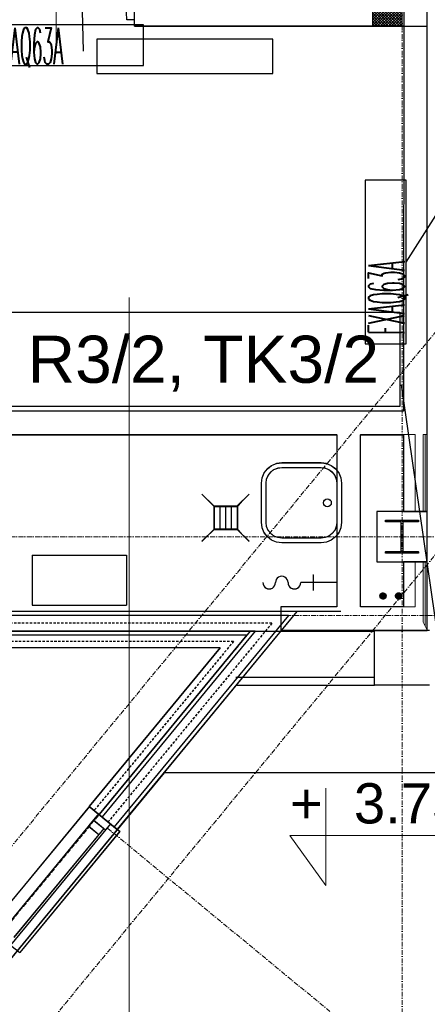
# Model space of a CAD drawing. Header units: millimetres. Extents: x -8642 to 28269, y -6609 to 3701.
# Tile 237 of 256: x 7677 to 7936, y -1497 to -871. Entities that reach past the tile are written whole.
import ezdxf
from ezdxf.enums import TextEntityAlignment as Align

# ---------------------------------------------------------------- set-up
doc = ezdxf.new("R2010")
doc.units = ezdxf.units.MM
doc.header["$LTSCALE"] = 1000
doc.header["$MEASUREMENT"] = 0
for name, pattern in [('DASHED', [19.05, 12.7, -6.35]), ('rzut 1 pietra$0$ArchiTECH.PC 1. Line Type', [0.004, 0.003, -0.001]), ('rzut 1 pietra$0$ArchiTECH.PC 2. Line Type', [0.0025, 0.0015, -0.001]), ('rzut 1 pietra$0$ArchiTECH.PC 5. Line Type', [0.0053, 0.003, -0.001, 0.0003, -0.001]), ('rzut 1 pietra$0$ArchiTECH.PC Solid Line Type', [0]), ('SUFIT_1 PIETRO$0$ArchiTECH.PC 1. Line Type', [0.004, 0.003, -0.001]), ('SUFIT_1 PIETRO$0$ArchiTECH.PC 2. Line Type', [0.0025, 0.0015, -0.001]), ('SUFIT_1 PIETRO$0$ArchiTECH.PC Solid Line Type', [0])]:
    doc.linetypes.add(name, pattern=pattern)
doc.layers.get('0').update_dxf_attribs({"lineweight": 25})
for name, color, linetype, lineweight in [('_Etap_2_klimatyzator_w nowej_lokalizacji', 7, 'Continuous', 30), ('_Etap_2_opis', 7, 'Continuous', 30), ('_Etap_3_opis', 7, 'Continuous', 30), ('_Numer_jednostki', 11, 'Continuous', 30), ('EL_rozdzielnice', 71, 'Continuous', 30), ('IS_ARCH', 254, 'Continuous', 18), ('KLIMA_BEZ_ZMIAN', 254, 'Continuous', 30)]:
    doc.layers.add(name, color=color, linetype=linetype, lineweight=lineweight)
for name, color, linetype in [('SUFIT_1 PIETRO$0$ELEM KONSTRUKCJI - inwent', 254, 'Continuous'), ('SUFIT_1 PIETRO$0$INWENTARYZACJA', 254, 'Continuous'), ('SUFIT_1 PIETRO$0$Kalka 1', 254, 'Continuous'), ('SUFIT_1 PIETRO$0$TYP SUFITÓW_NOWYCH', 254, 'Continuous')]:
    doc.layers.add(name, color=color, linetype=linetype)
doc.styles.add('ARIAL', font='arial.ttf')
doc.styles.add('romans1', font='simplex.shx', dxfattribs={"width": 0.8})
doc.styles.add('rzut 1 pietra$0$ArchiTECHStyle1', font='arial.ttf', dxfattribs={"height": 0.16})

# ---------------------------------------------------------------- blocks, each defined once
blk = doc.blocks.new('jw_FXAQ63A')
blk.add_lwpolyline([(0, 0), (104, 0), (104, 26), (0, 26)], close=True)
at = {"style": 'romans1', "width": 0.35}
blk.add_text('FXAQ63A', height=23, rotation=359.91893, dxfattribs=at).set_placement((5.86, 1))

msp = doc.modelspace()

# ---------------------------------------------------------------- hatches: boundary and pattern name
at = {"layer": '_Etap_3_opis'}
h = msp.add_hatch(dxfattribs=at)
h.set_pattern_fill('ANSI37', color=1, scale=10, style=0)
h.set_pattern_definition([(45, (9.4108, 28.3043), (-0.88388348, 0.88388348), []), (135, (9.4108, 28.3043), (-0.88388348, -0.88388348), [])])
h.paths.add_polyline_path([(7920, -860.08), (7901.07, -860.08), (7901.07, -875.08), (7920, -875.08)])

# ---------------------------------------------------------------- linework, layer by layer
at = {"layer": '_Etap_2_opis'}
for p, q in [((7717.34, -890.97), (7713.18, -741.9)), ((7922.54, -1025.19), (7950.98, -980.38))]:
    msp.add_line(p, q, dxfattribs=at)
at = {"layer": '_Etap_3_opis', "color": 1}
msp.add_lwpolyline([(7920, -860.08), (7901.07, -860.08), (7901.07, -875.08), (7920, -875.08)], close=True, dxfattribs=at)
at = {"layer": '_Numer_jednostki'}
msp.add_lwpolyline([(8087.78, -1299.79), (7948.06, -1299.79), (7919.65, -1103.36)], dxfattribs=at)
at = {"layer": 'EL_rozdzielnice', "ltscale": 60}
msp.add_lwpolyline([(7918.5, -1057.11), (7918.5, -1117.02), (7668.5, -1117.02), (7668.5, -1057.11)], close=True, dxfattribs=at)
at = {"layer": 'IS_ARCH', "linetype": 'rzut 1 pietra$0$ArchiTECH.PC 5. Line Type'}
for p, q in [((10028.54, 1462.47), (5164.31, -4438.5)), ((10097.59, 1404.74), (5233.75, -4495.75)), ((7920, 773.48), (7920, -2117.32)), ((-3581.18, -1200), (11146.04, -1200)), ((7560, -1250), (11019.99, -1250)), ((7732.73, -1385.55), (9925.19, -3192.82))]:
    msp.add_line(p, q, dxfattribs=at)
at = {"layer": 'IS_ARCH', "linetype": 'rzut 1 pietra$0$ArchiTECH.PC Solid Line Type'}
for p, q in [((7699.8, -892.48), (7699.8, -807)), ((7936, -875), (7936, -860)), ((7749.8, -875), (7749.8, -871)), ((7749.8, -875), (7920.97, -875)), ((7920.97, -875), (7920.94, -1120)), ((7935.94, -1135), (7935.97, -875)), ((7935.97, -875), (7936, -875)), ((7746.43, -1514.58), (7746.43, -1047.74)), ((7907.03, -1120), (7639.5, -1120)), ((7920.94, -1120), (7907.03, -1120)), ((7639.5, -1135), (7878.44, -1135)), ((7878.44, -1135), (7878.44, -1244.5)), ((7893.44, -1135), (7907.03, -1135)), ((7893.44, -1244.5), (7893.44, -1135)), ((7907.03, -1135), (7928.34, -1135)), ((7928.34, -1135), (7928.33, -1183.92)), ((7933.34, -1135), (7933.33, -1183.92)), ((7933.34, -1135), (7933.33, -1183.92)), ((7934.64, -1135), (7933.34, -1135)), ((7934.63, -1183.92), (7934.64, -1135)), ((7934.64, -1135), (7934.63, -1183.92)), ((7934.64, -1135), (7934.63, -1183.92)), ((7935.94, -1135), (7934.64, -1135)), ((7935.93, -1183.92), (7935.94, -1135)), ((7935.93, -1183.92), (7935.94, -1135)), ((7832.19, -1159.34), (7834.25, -1156.64)), ((7834.25, -1156.64), (7836.94, -1154.58)), ((7834.78, -1160.84), (7836.37, -1158.77)), ((7836.37, -1158.77), (7838.44, -1157.18)), ((7836.94, -1154.58), (7840.08, -1153.28)), ((7838.44, -1157.18), (7840.86, -1156.18)), ((7840.08, -1153.28), (7843.44, -1152.84)), ((7840.86, -1156.18), (7843.44, -1155.84)), ((7843.44, -1152.84), (7868.44, -1152.84)), ((7843.44, -1155.84), (7868.44, -1155.84)), ((7868.44, -1152.84), (7871.81, -1153.28)), ((7868.44, -1152.84), (7868.44, -1152.84)), ((7868.44, -1155.84), (7871.03, -1156.18)), ((7868.44, -1155.84), (7868.44, -1155.84)), ((7871.03, -1156.18), (7873.44, -1157.18)), ((7871.81, -1153.28), (7874.94, -1154.58)), ((7873.44, -1157.18), (7875.52, -1158.77)), ((7874.94, -1154.58), (7877.64, -1156.64)), ((7875.52, -1158.77), (7877.11, -1160.84)), ((7877.64, -1156.64), (7879.7, -1159.34)), ((7830.44, -1165.84), (7830.89, -1162.47)), ((7830.89, -1162.47), (7832.19, -1159.34)), ((7833.44, -1165.84), (7833.79, -1163.25)), ((7833.79, -1163.25), (7834.78, -1160.84)), ((7877.11, -1160.84), (7878.1, -1163.25)), ((7878.1, -1163.25), (7878.44, -1165.84)), ((7879.7, -1159.34), (7881, -1162.47)), ((7881, -1162.47), (7881.44, -1165.84)), ((7830.44, -1190.84), (7830.44, -1165.84)), ((7833.44, -1190.84), (7833.44, -1165.84)), ((7878.44, -1165.84), (7878.44, -1190.84)), ((7881.44, -1165.84), (7881.44, -1190.84)), ((7792.61, -1172.88), (7800.11, -1180.38)), ((7822.61, -1172.88), (7815.11, -1180.38)), ((7800.7, -1180.66), (7797.88, -1177.93)), ((7800.11, -1180.38), (7815.11, -1180.38)), ((7800.11, -1180.38), (7800.11, -1195.38)), ((7800.7, -1180.66), (7815.15, -1180.66)), ((7800.7, -1195.11), (7800.7, -1180.66)), ((7804.31, -1195.11), (7804.31, -1180.66)), ((7807.92, -1195.11), (7807.92, -1180.66)), ((7811.53, -1195.11), (7811.53, -1180.66)), ((7815.11, -1180.38), (7815.11, -1195.38)), ((7815.15, -1180.66), (7817.88, -1177.93)), ((7815.15, -1180.66), (7815.15, -1195.11)), ((7815.15, -1195.11), (7815.15, -1180.66)), ((7935.93, -1183.92), (7903.93, -1183.92)), ((7903.93, -1183.92), (7903.93, -1215.92)), ((7928.33, -1183.92), (7935.93, -1183.92)), ((7933.33, -1183.92), (7934.63, -1183.92)), ((7934.63, -1183.92), (7935.93, -1183.92)), ((7935.93, -1215.92), (7935.93, -1183.92)), ((7935.93, -1183.92), (7935.93, -1183.92)), ((7909.43, -1189.42), (7930.43, -1189.42)), ((7909.43, -1190.42), (7909.43, -1189.42)), ((7909.43, -1189.42), (7909.43, -1189.42)), ((7909.43, -1189.42), (7930.43, -1189.42)), ((7909.43, -1190.42), (7909.43, -1189.42)), ((7930.43, -1189.42), (7930.43, -1190.42)), ((7930.43, -1189.42), (7930.43, -1190.42)), ((7800.11, -1195.38), (7792.61, -1202.88)), ((7800.7, -1195.11), (7797.88, -1197.93)), ((7800.11, -1195.38), (7815.11, -1195.38)), ((7815.15, -1195.11), (7800.7, -1195.11)), ((7815.11, -1195.38), (7822.61, -1202.88)), ((7815.15, -1195.11), (7817.88, -1197.93)), ((7830.89, -1194.2), (7830.44, -1190.84)), ((7832.19, -1197.34), (7830.89, -1194.2)), ((7833.79, -1193.42), (7833.44, -1190.84)), ((7834.78, -1195.84), (7833.79, -1193.42)), ((7836.37, -1197.91), (7834.78, -1195.84)), ((7877.11, -1195.84), (7875.52, -1197.91)), ((7878.1, -1193.42), (7877.11, -1195.84)), ((7878.44, -1190.84), (7878.1, -1193.42)), ((7881, -1194.2), (7879.7, -1197.34)), ((7881.44, -1190.84), (7881, -1194.2)), ((7919.43, -1190.42), (7909.43, -1190.42)), ((7919.43, -1190.42), (7909.43, -1190.42)), ((7919.43, -1209.42), (7919.43, -1190.42)), ((7919.43, -1209.42), (7919.43, -1190.42)), ((7930.43, -1190.42), (7920.43, -1190.42)), ((7920.43, -1190.42), (7920.43, -1209.42)), ((7930.43, -1190.42), (7920.43, -1190.42)), ((7920.43, -1190.42), (7920.43, -1209.42)), ((7834.25, -1200.03), (7832.19, -1197.34)), ((7836.94, -1202.1), (7834.25, -1200.03)), ((7838.44, -1199.5), (7836.37, -1197.91)), ((7840.08, -1203.39), (7836.94, -1202.1)), ((7840.86, -1200.5), (7838.44, -1199.5)), ((7843.44, -1200.84), (7840.86, -1200.5)), ((7868.44, -1200.84), (7843.44, -1200.84)), ((7871.03, -1200.5), (7868.44, -1200.84)), ((7873.44, -1199.5), (7871.03, -1200.5)), ((7874.94, -1202.1), (7871.81, -1203.39)), ((7875.52, -1197.91), (7873.44, -1199.5)), ((7877.64, -1200.03), (7874.94, -1202.1)), ((7879.7, -1197.34), (7877.64, -1200.03)), ((7843.44, -1203.84), (7840.08, -1203.39)), ((7868.44, -1203.84), (7843.44, -1203.84)), ((7871.81, -1203.39), (7868.44, -1203.84)), ((7684.59, -1211.62), (7684.59, -1243.44)), ((7684.59, -1211.62), (7744.59, -1211.62)), ((7744.59, -1211.62), (7744.59, -1243.44)), ((7909.43, -1210.42), (7909.43, -1209.42)), ((7909.43, -1209.42), (7919.43, -1209.42)), ((7909.43, -1210.42), (7909.43, -1209.42)), ((7909.43, -1209.42), (7919.43, -1209.42)), ((7930.43, -1210.42), (7909.43, -1210.42)), ((7930.43, -1210.42), (7909.43, -1210.42)), ((7920.43, -1209.42), (7930.43, -1209.42)), ((7920.43, -1209.42), (7930.43, -1209.42)), ((7930.43, -1209.42), (7930.43, -1210.42)), ((7930.43, -1209.42), (7930.43, -1210.42)), ((7903.93, -1215.92), (7935.93, -1215.92)), ((7935.93, -1215.92), (7928.33, -1215.92)), ((7928.33, -1215.92), (7928.33, -1244.5)), ((7933.33, -1215.92), (7933.33, -1254.37)), ((7934.63, -1215.92), (7933.33, -1215.92)), ((7933.33, -1215.92), (7933.33, -1254.37)), ((7934.63, -1256.93), (7934.63, -1215.92)), ((7934.63, -1215.92), (7934.63, -1256.93)), ((7935.93, -1215.92), (7934.63, -1215.92)), ((7934.63, -1215.92), (7934.63, -1256.93)), ((7935.93, -1259.5), (7935.93, -1215.92)), ((7935.93, -1259.5), (7935.93, -1215.92)), ((7863.44, -1224.12), (7863.44, -1234.12)), ((7878.44, -1229.12), (7855.44, -1229.12)), ((7684.59, -1243.44), (7744.59, -1243.44)), ((7878.44, -1244.5), (7842.72, -1244.5)), ((7842.72, -1244.5), (7842.72, -1259.5)), ((7928.33, -1244.5), (7893.44, -1244.5)), ((7853, -1247.5), (7560, -1247.5)), ((7847.7, -1250), (7560, -1250)), ((7880.94, -1247.5), (7639.5, -1247.5)), ((7847.7, -1250), (7736.79, -1384.55)), ((7853, -1247.5), (7738.72, -1386.14)), ((7933.33, -1254.37), (7934.63, -1256.93)), ((7934.63, -1256.93), (7935.93, -1259.5)), ((7560, -1260), (7842.72, -1260)), ((7826.5, -1260), (7560, -1260)), ((7821.2, -1262.5), (7560, -1262.5)), ((7821.2, -1262.5), (7727.15, -1376.6)), ((7826.5, -1260), (7729.08, -1378.19)), ((7842.72, -1259.5), (7935.93, -1259.5)), ((7842.72, -1260), (7902.5, -1260)), ((7902.43, -1259.42), (7937.43, -1259.42)), ((7902.43, -1294.42), (7902.43, -1259.42)), ((7804.24, -1270.5), (7560, -1270.5)), ((7804.24, -1270.5), (7720.97, -1371.51)), ((7902.5, -1289.5), (7814.26, -1289.5)), ((7902.5, -1294.5), (7814.26, -1294.5)), ((7937.43, -1294.42), (7902.43, -1294.42)), ((7812.2, -1297), (7270.67, -1953.96)), ((7871.52, -1360.07), (7871.52, -1421.9)), ((7721.01, -1371.47), (7657.4, -1448.63)), ((7720.97, -1371.51), (7738.72, -1386.14)), ((7726.76, -1376.28), (7663.19, -1453.4)), ((7726.76, -1376.28), (7723.59, -1380.14)), ((7726.76, -1376.28), (7734.48, -1382.64)), ((7726.76, -1376.28), (7734.48, -1382.64)), ((7734.48, -1382.64), (7670.9, -1459.77)), ((7723.58, -1380.14), (7720.41, -1384)), ((7720.41, -1384), (7726.99, -1389.43)), ((7723.58, -1380.14), (7730.16, -1385.56)), ((7723.59, -1380.14), (7731.3, -1386.5)), ((7734.48, -1382.64), (7731.3, -1386.5)), ((7734.51, -1382.6), (7740.3, -1387.37)), ((7730.16, -1385.56), (7673.05, -1454.85)), ((7740.3, -1387.37), (7676.69, -1464.54)), ((7730.16, -1385.56), (7726.99, -1389.43)), ((7848.55, -1390.1), (7972.21, -1390.1)), ((7871.52, -1421.9), (7848.55, -1390.1))]:
    msp.add_line(p, q, dxfattribs=at)
at = {"layer": 'IS_ARCH', "linetype": 'rzut 1 pietra$0$ArchiTECH.PC 2. Line Type'}
for p, q in [((7837.1, -1255), (7560, -1255)), ((7837.1, -1255), (7732.93, -1381.37)), ((7812.72, -1266.5), (7560, -1266.5)), ((7812.72, -1266.5), (7724.06, -1374.05))]:
    msp.add_line(p, q, dxfattribs=at)
at = {"layer": 'IS_ARCH', "linetype": 'rzut 1 pietra$0$ArchiTECH.PC 1. Line Type'}
for p, q in [((7823.26, -1260), (7213.27, -2000)), ((7560, -1260), (7823.26, -1260))]:
    msp.add_line(p, q, dxfattribs=at)
at = {"layer": 'IS_ARCH', "linetype": 'rzut 1 pietra$0$ArchiTECH.PC Solid Line Type'}
msp.add_circle((7872.44, -1178.34), 2.5, dxfattribs=at)
for centre, start, end in [((7843.42, -1229.11), 359.77354, 180.22646), ((7835.41, -1229.14), 179.77354, 0.22646), ((7851.44, -1229.14), 179.77354, 0.22646)]:
    msp.add_arc(centre, 4.01, start, end, dxfattribs=at)
at = {"layer": 'KLIMA_BEZ_ZMIAN'}
for p, q in [((7837.72, -883.29), (7725.72, -883.29)), ((7725.72, -883.29), (7725.72, -905.29)), ((7837.72, -883.29), (7725.72, -883.29)), ((7725.72, -883.29), (7725.72, -905.29)), ((7837.72, -905.29), (7837.72, -883.29)), ((7837.72, -905.29), (7837.72, -883.29)), ((7725.72, -905.29), (7837.72, -905.29)), ((7725.72, -905.29), (7837.72, -905.29))]:
    msp.add_line(p, q, dxfattribs=at)
at = {"layer": 'KLIMA_BEZ_ZMIAN', "ltscale": 0.05}
for p, q in [((7905.82, -1237.6), (7907.75, -1235.67)), ((7905.82, -1237.78), (7907.92, -1235.67)), ((7905.82, -1237.6), (7907.75, -1235.67)), ((7905.82, -1237.78), (7907.92, -1235.67)), ((7905.84, -1237.41), (7907.56, -1235.69)), ((7905.84, -1237.94), (7908.09, -1235.69)), ((7905.84, -1237.41), (7907.56, -1235.69)), ((7905.84, -1237.94), (7908.09, -1235.69)), ((7905.86, -1238.09), (7908.24, -1235.71)), ((7905.86, -1238.09), (7908.24, -1235.71)), ((7905.88, -1237.19), (7907.34, -1235.73)), ((7905.88, -1237.19), (7907.34, -1235.73)), ((7905.9, -1238.23), (7908.38, -1235.75)), ((7905.9, -1238.23), (7908.38, -1235.75)), ((7905.94, -1238.36), (7908.51, -1235.79)), ((7905.94, -1238.36), (7908.51, -1235.79)), ((7905.96, -1236.93), (7907.08, -1235.81)), ((7905.96, -1236.93), (7907.08, -1235.81)), ((7905.99, -1238.49), (7908.64, -1235.85)), ((7905.99, -1238.49), (7908.64, -1235.85)), ((7906.05, -1238.61), (7908.76, -1235.9)), ((7906.05, -1238.61), (7908.76, -1235.9)), ((7906.12, -1238.72), (7908.87, -1235.97)), ((7906.12, -1238.72), (7908.87, -1235.97)), ((7906.16, -1236.56), (7906.7, -1236.01)), ((7906.16, -1236.56), (7906.7, -1236.01)), ((7906.19, -1238.83), (7908.97, -1236.04)), ((7906.19, -1238.83), (7908.97, -1236.04)), ((7906.26, -1238.93), (7909.07, -1236.11)), ((7906.26, -1238.93), (7909.07, -1236.11)), ((7906.34, -1239.02), (7909.17, -1236.2)), ((7906.34, -1239.02), (7909.17, -1236.2)), ((7906.43, -1239.11), (7909.26, -1236.28)), ((7906.43, -1239.11), (7909.26, -1236.28)), ((7906.52, -1239.2), (7909.34, -1236.38)), ((7906.52, -1239.2), (7909.34, -1236.38)), ((7906.62, -1239.27), (7909.42, -1236.47)), ((7906.62, -1239.27), (7909.42, -1236.47)), ((7906.73, -1239.35), (7909.49, -1236.58)), ((7906.73, -1239.35), (7909.49, -1236.58)), ((7906.84, -1239.41), (7909.56, -1236.69)), ((7906.84, -1239.41), (7909.56, -1236.69)), ((7906.95, -1239.47), (7909.62, -1236.8)), ((7906.95, -1239.47), (7909.62, -1236.8)), ((7907.08, -1239.53), (7909.68, -1236.93)), ((7907.08, -1239.53), (7909.68, -1236.93)), ((7907.21, -1239.57), (7909.72, -1237.06)), ((7907.21, -1239.57), (7909.72, -1237.06)), ((7907.34, -1239.61), (7909.76, -1237.2)), ((7907.34, -1239.61), (7909.76, -1237.2)), ((7907.49, -1239.64), (7909.79, -1237.34)), ((7907.49, -1239.64), (7909.79, -1237.34)), ((7907.65, -1239.66), (7909.81, -1237.5)), ((7907.65, -1239.66), (7909.81, -1237.5)), ((7907.82, -1239.67), (7909.82, -1237.67)), ((7907.82, -1239.67), (7909.82, -1237.67)), ((7908, -1239.66), (7909.81, -1237.85)), ((7908, -1239.66), (7909.81, -1237.85)), ((7908.21, -1239.63), (7909.78, -1238.06)), ((7908.21, -1239.63), (7909.78, -1238.06)), ((7908.45, -1239.57), (7909.72, -1238.3)), ((7908.45, -1239.57), (7909.72, -1238.3)), ((7908.76, -1239.44), (7909.58, -1238.61)), ((7908.76, -1239.44), (7909.58, -1238.61))]:
    msp.add_line(p, q, dxfattribs=at)
at = {"layer": 'KLIMA_BEZ_ZMIAN', "linetype": 'DASHED', "ltscale": 0.5}
for p, q in [((7915.83, -1237.67), (7917.83, -1235.67)), ((7915.83, -1237.67), (7917.83, -1235.67)), ((7915.84, -1237.48), (7917.64, -1235.68)), ((7915.84, -1237.84), (7918, -1235.68)), ((7915.84, -1237.48), (7917.64, -1235.68)), ((7915.84, -1237.84), (7918, -1235.68)), ((7915.86, -1237.99), (7918.15, -1235.7)), ((7915.86, -1237.99), (7918.15, -1235.7)), ((7915.87, -1237.27), (7917.43, -1235.71)), ((7915.87, -1237.27), (7917.43, -1235.71)), ((7915.89, -1238.14), (7918.3, -1235.73)), ((7915.89, -1238.14), (7918.3, -1235.73)), ((7915.93, -1238.28), (7918.44, -1235.76)), ((7915.93, -1238.28), (7918.44, -1235.76)), ((7915.94, -1237.03), (7917.19, -1235.78)), ((7915.94, -1237.03), (7917.19, -1235.78)), ((7915.97, -1238.41), (7918.57, -1235.81)), ((7915.97, -1238.41), (7918.57, -1235.81)), ((7916.03, -1238.53), (7918.69, -1235.87)), ((7916.03, -1238.53), (7918.69, -1235.87)), ((7916.07, -1236.72), (7916.88, -1235.91)), ((7916.07, -1236.72), (7916.88, -1235.91)), ((7916.09, -1238.65), (7918.81, -1235.93)), ((7916.09, -1238.65), (7918.81, -1235.93)), ((7916.15, -1238.76), (7918.92, -1235.99)), ((7916.15, -1238.76), (7918.92, -1235.99)), ((7916.23, -1238.86), (7919.02, -1236.06)), ((7916.23, -1238.86), (7919.02, -1236.06)), ((7916.3, -1238.96), (7919.12, -1236.14)), ((7916.3, -1238.96), (7919.12, -1236.14)), ((7916.39, -1239.05), (7919.22, -1236.23)), ((7916.39, -1239.05), (7919.22, -1236.23)), ((7916.48, -1239.14), (7919.3, -1236.32)), ((7916.48, -1239.14), (7919.3, -1236.32)), ((7916.57, -1239.22), (7919.39, -1236.41)), ((7916.57, -1239.22), (7919.39, -1236.41)), ((7916.67, -1239.3), (7919.46, -1236.51)), ((7916.67, -1239.3), (7919.46, -1236.51)), ((7916.78, -1239.37), (7919.53, -1236.62)), ((7916.78, -1239.37), (7919.53, -1236.62)), ((7916.89, -1239.44), (7919.6, -1236.73)), ((7916.89, -1239.44), (7919.6, -1236.73)), ((7917.01, -1239.49), (7919.65, -1236.85)), ((7917.01, -1239.49), (7919.65, -1236.85)), ((7917.13, -1239.54), (7919.71, -1236.97)), ((7917.13, -1239.54), (7919.71, -1236.97)), ((7917.27, -1239.59), (7919.75, -1237.11)), ((7917.27, -1239.59), (7919.75, -1237.11)), ((7917.41, -1239.62), (7919.79, -1237.25)), ((7917.41, -1239.62), (7919.79, -1237.25)), ((7917.56, -1239.65), (7919.81, -1237.4)), ((7917.56, -1239.65), (7919.81, -1237.4)), ((7917.72, -1239.67), (7919.83, -1237.56)), ((7917.72, -1239.67), (7919.83, -1237.56)), ((7917.89, -1239.67), (7919.83, -1237.73)), ((7917.89, -1239.67), (7919.83, -1237.73)), ((7918.09, -1239.65), (7919.82, -1237.92)), ((7918.09, -1239.65), (7919.82, -1237.92)), ((7918.3, -1239.61), (7919.78, -1238.14)), ((7918.3, -1239.61), (7919.78, -1238.14)), ((7918.56, -1239.53), (7919.69, -1238.4)), ((7918.56, -1239.53), (7919.69, -1238.4)), ((7918.93, -1239.34), (7919.51, -1238.76)), ((7918.93, -1239.34), (7919.51, -1238.76))]:
    msp.add_line(p, q, dxfattribs=at)
at = {"layer": 'KLIMA_BEZ_ZMIAN', "ltscale": 0.05}
msp.add_circle((7907.82, -1237.67), 2, dxfattribs=at)
msp.add_circle((7907.82, -1237.67), 2, dxfattribs=at)
at = {"layer": 'KLIMA_BEZ_ZMIAN', "linetype": 'DASHED', "ltscale": 0.5}
msp.add_circle((7917.83, -1237.67), 2, dxfattribs=at)
msp.add_circle((7917.83, -1237.67), 2, dxfattribs=at)
at = {"layer": 'SUFIT_1 PIETRO$0$ELEM KONSTRUKCJI - inwent', "linetype": 'SUFIT_1 PIETRO$0$ArchiTECH.PC Solid Line Type'}
for p, q in [((7935.93, -1184), (7903.93, -1184)), ((7903.93, -1184), (7903.93, -1216)), ((7935.93, -1216), (7935.93, -1184)), ((7935.93, -1184), (7935.93, -1184)), ((7909.43, -1189.5), (7930.43, -1189.5)), ((7909.43, -1190.5), (7909.43, -1189.5)), ((7909.43, -1189.5), (7909.43, -1189.5)), ((7909.43, -1189.5), (7930.43, -1189.5)), ((7909.43, -1190.5), (7909.43, -1189.5)), ((7930.43, -1189.5), (7930.43, -1190.5)), ((7930.43, -1189.5), (7930.43, -1190.5)), ((7919.43, -1190.5), (7909.43, -1190.5)), ((7919.43, -1190.5), (7909.43, -1190.5)), ((7919.43, -1209.5), (7919.43, -1190.5)), ((7919.43, -1209.5), (7919.43, -1190.5)), ((7930.43, -1190.5), (7920.43, -1190.5)), ((7920.43, -1190.5), (7920.43, -1209.5)), ((7930.43, -1190.5), (7920.43, -1190.5)), ((7920.43, -1190.5), (7920.43, -1209.5)), ((7909.43, -1210.5), (7909.43, -1209.5)), ((7909.43, -1209.5), (7919.43, -1209.5)), ((7909.43, -1210.5), (7909.43, -1209.5)), ((7909.43, -1209.5), (7919.43, -1209.5)), ((7930.43, -1210.5), (7909.43, -1210.5)), ((7930.43, -1210.5), (7909.43, -1210.5)), ((7920.43, -1209.5), (7930.43, -1209.5)), ((7920.43, -1209.5), (7930.43, -1209.5)), ((7930.43, -1209.5), (7930.43, -1210.5)), ((7930.43, -1209.5), (7930.43, -1210.5)), ((7903.93, -1216), (7935.93, -1216)), ((7902.43, -1259.5), (7937.43, -1259.5)), ((7902.43, -1294.5), (7902.43, -1259.5)), ((7937.43, -1294.5), (7902.43, -1294.5))]:
    msp.add_line(p, q, dxfattribs=at)
at = {"layer": 'SUFIT_1 PIETRO$0$INWENTARYZACJA', "linetype": 'SUFIT_1 PIETRO$0$ArchiTECH.PC Solid Line Type'}
for p, q in [((7920.97, -835.53), (7920.94, -1120.08)), ((7935.93, -1184), (7935.97, -835.53)), ((7749.82, -871.08), (7749.82, -863.08)), ((7936, -875.08), (7936, -860.08)), ((7749.82, -871.08), (7744.82, -871.08)), ((7749.82, -875.08), (7749.82, -871.08)), ((7749.82, -875.08), (7936, -875.08)), ((7920.94, -1120.08), (7639.5, -1120.08)), ((7639.5, -1135.08), (7878.44, -1135.08)), ((7878.44, -1135.08), (7878.44, -1244.58)), ((7893.44, -1244.58), (7893.44, -1135.08)), ((7893.44, -1135.08), (7920.94, -1135.08)), ((7920.94, -1135.08), (7920.93, -1184)), ((7832.19, -1159.42), (7834.25, -1156.73)), ((7834.25, -1156.73), (7836.94, -1154.66)), ((7834.78, -1160.92), (7836.37, -1158.85)), ((7836.37, -1158.85), (7838.44, -1157.26)), ((7836.94, -1154.66), (7840.08, -1153.36)), ((7838.44, -1157.26), (7840.86, -1156.26)), ((7840.08, -1153.36), (7843.44, -1152.92)), ((7840.86, -1156.26), (7843.44, -1155.92)), ((7843.44, -1152.92), (7868.44, -1152.92)), ((7843.44, -1155.92), (7868.44, -1155.92)), ((7868.44, -1152.92), (7871.81, -1153.36)), ((7868.44, -1152.92), (7868.44, -1152.92)), ((7868.44, -1155.92), (7871.03, -1156.26)), ((7868.44, -1155.92), (7868.44, -1155.92)), ((7871.03, -1156.26), (7873.44, -1157.26)), ((7871.81, -1153.36), (7874.94, -1154.66)), ((7873.44, -1157.26), (7875.52, -1158.85)), ((7874.94, -1154.66), (7877.64, -1156.73)), ((7875.52, -1158.85), (7877.11, -1160.92)), ((7877.64, -1156.73), (7879.7, -1159.42)), ((7830.44, -1165.92), (7830.89, -1162.56)), ((7830.89, -1162.56), (7832.19, -1159.42)), ((7833.44, -1165.92), (7833.79, -1163.33)), ((7833.79, -1163.33), (7834.78, -1160.92)), ((7877.11, -1160.92), (7878.1, -1163.33)), ((7878.1, -1163.33), (7878.44, -1165.92)), ((7879.7, -1159.42), (7881, -1162.56)), ((7881, -1162.56), (7881.44, -1165.92)), ((7830.44, -1190.92), (7830.44, -1165.92)), ((7833.44, -1190.92), (7833.44, -1165.92)), ((7878.44, -1165.92), (7878.44, -1190.92)), ((7881.44, -1165.92), (7881.44, -1190.92)), ((7800.7, -1180.74), (7797.88, -1178.01)), ((7800.7, -1180.74), (7815.15, -1180.74)), ((7800.7, -1195.2), (7800.7, -1180.74)), ((7804.31, -1195.2), (7804.31, -1180.74)), ((7807.92, -1195.2), (7807.92, -1180.74)), ((7811.53, -1195.2), (7811.53, -1180.74)), ((7815.15, -1180.74), (7817.88, -1178.01)), ((7815.15, -1180.74), (7815.15, -1195.2)), ((7815.15, -1195.2), (7815.15, -1180.74)), ((7920.93, -1184), (7935.93, -1184)), ((7800.7, -1195.2), (7797.88, -1198.01)), ((7815.15, -1195.2), (7800.7, -1195.2)), ((7815.15, -1195.2), (7817.88, -1198.01)), ((7830.89, -1194.29), (7830.44, -1190.92)), ((7832.19, -1197.42), (7830.89, -1194.29)), ((7833.79, -1193.51), (7833.44, -1190.92)), ((7834.78, -1195.92), (7833.79, -1193.51)), ((7836.37, -1197.99), (7834.78, -1195.92)), ((7877.11, -1195.92), (7875.52, -1197.99)), ((7878.1, -1193.51), (7877.11, -1195.92)), ((7878.44, -1190.92), (7878.1, -1193.51)), ((7881, -1194.29), (7879.7, -1197.42)), ((7881.44, -1190.92), (7881, -1194.29)), ((7834.25, -1200.11), (7832.19, -1197.42)), ((7836.94, -1202.18), (7834.25, -1200.11)), ((7838.44, -1199.58), (7836.37, -1197.99)), ((7840.08, -1203.48), (7836.94, -1202.18)), ((7840.86, -1200.58), (7838.44, -1199.58)), ((7843.44, -1200.92), (7840.86, -1200.58)), ((7868.44, -1200.92), (7843.44, -1200.92)), ((7871.03, -1200.58), (7868.44, -1200.92)), ((7873.44, -1199.58), (7871.03, -1200.58)), ((7874.94, -1202.18), (7871.81, -1203.48)), ((7875.52, -1197.99), (7873.44, -1199.58)), ((7877.64, -1200.11), (7874.94, -1202.18)), ((7879.7, -1197.42), (7877.64, -1200.11)), ((7843.44, -1203.92), (7840.08, -1203.48)), ((7868.44, -1203.92), (7843.44, -1203.92)), ((7871.81, -1203.48), (7868.44, -1203.92)), ((7935.93, -1216), (7920.93, -1216)), ((7920.93, -1216), (7920.93, -1244.58)), ((7935.93, -1259.58), (7935.93, -1216)), ((7863.44, -1224.21), (7863.44, -1234.21)), ((7878.44, -1229.21), (7855.44, -1229.21)), ((7878.44, -1244.58), (7842.72, -1244.58)), ((7842.72, -1244.58), (7842.72, -1259.58)), ((7920.93, -1244.58), (7893.44, -1244.58)), ((7842.72, -1259.58), (7935.93, -1259.58))]:
    msp.add_line(p, q, dxfattribs=at)
msp.add_circle((7872.44, -1178.42), 2.5, dxfattribs=at)
for centre, radius, start, end in [((7654.82, -871.08), 90, 0, 90), ((7843.42, -1229.19), 4.01, 359.77354, 180.22646), ((7835.41, -1229.22), 4.01, 179.77354, 0.22646), ((7851.44, -1229.22), 4.01, 179.77354, 0.22646)]:
    msp.add_arc(centre, radius, start, end, dxfattribs=at)
at = {"layer": 'SUFIT_1 PIETRO$0$Kalka 1', "linetype": 'SUFIT_1 PIETRO$0$ArchiTECH.PC Solid Line Type'}
for p, q in [((7792.61, -1172.97), (7800.11, -1180.47)), ((7822.61, -1172.97), (7815.11, -1180.47)), ((7800.11, -1180.47), (7800.11, -1195.47)), ((7800.11, -1180.47), (7815.11, -1180.47)), ((7815.11, -1180.47), (7815.11, -1195.47)), ((7800.11, -1195.47), (7792.61, -1202.97)), ((7800.11, -1195.47), (7815.11, -1195.47)), ((7815.11, -1195.47), (7822.61, -1202.97)), ((7684.59, -1211.71), (7744.59, -1211.71)), ((7684.59, -1211.71), (7684.59, -1243.52)), ((7744.59, -1211.71), (7744.59, -1243.52)), ((7684.59, -1243.52), (7744.59, -1243.52)), ((7853, -1247.58), (7560, -1247.58)), ((7847.7, -1250.08), (7560, -1250.08)), ((7880.94, -1247.58), (7639.5, -1247.58)), ((7847.7, -1250.08), (7736.79, -1384.63)), ((7853, -1247.58), (7738.72, -1386.22)), ((7826.5, -1260.08), (7560, -1260.08)), ((7560, -1260.08), (7842.72, -1260.08)), ((7821.2, -1262.58), (7560, -1262.58)), ((7821.2, -1262.58), (7727.15, -1376.68)), ((7826.5, -1260.08), (7729.08, -1378.27)), ((7842.72, -1260.08), (7902.5, -1260.08)), ((7804.24, -1270.58), (7560, -1270.58)), ((7804.24, -1270.58), (7720.97, -1371.59)), ((7902.5, -1289.58), (7814.26, -1289.58)), ((7902.5, -1294.58), (7814.26, -1294.58)), ((7812.2, -1297.08), (7270.67, -1954.04)), ((7721.01, -1371.56), (7657.4, -1448.72)), ((7720.97, -1371.59), (7738.72, -1386.22)), ((7726.76, -1376.36), (7663.19, -1453.49)), ((7726.76, -1376.36), (7723.59, -1380.23)), ((7726.76, -1376.36), (7734.48, -1382.72)), ((7726.76, -1376.36), (7734.48, -1382.72)), ((7734.48, -1382.72), (7670.9, -1459.85)), ((7723.58, -1380.22), (7720.41, -1384.08)), ((7720.41, -1384.08), (7726.99, -1389.51)), ((7723.58, -1380.22), (7730.16, -1385.65)), ((7723.59, -1380.23), (7731.3, -1386.58)), ((7734.48, -1382.72), (7731.3, -1386.58)), ((7734.51, -1382.69), (7740.3, -1387.46)), ((7730.16, -1385.65), (7673.05, -1454.94)), ((7740.3, -1387.46), (7676.69, -1464.62)), ((7730.16, -1385.65), (7726.99, -1389.51)), ((7670.9, -1459.85), (7676.69, -1464.62))]:
    msp.add_line(p, q, dxfattribs=at)
at = {"layer": 'SUFIT_1 PIETRO$0$Kalka 1', "linetype": 'SUFIT_1 PIETRO$0$ArchiTECH.PC 2. Line Type'}
for p, q in [((7837.1, -1255.08), (7560, -1255.08)), ((7837.1, -1255.08), (7732.93, -1381.45)), ((7812.72, -1266.58), (7560, -1266.58)), ((7812.72, -1266.58), (7724.06, -1374.14))]:
    msp.add_line(p, q, dxfattribs=at)
at = {"layer": 'SUFIT_1 PIETRO$0$Kalka 1', "linetype": 'SUFIT_1 PIETRO$0$ArchiTECH.PC 1. Line Type'}
for p, q in [((7823.26, -1260.08), (7213.27, -2000.08)), ((7560, -1260.08), (7823.26, -1260.08))]:
    msp.add_line(p, q, dxfattribs=at)
at = {"layer": 'SUFIT_1 PIETRO$0$TYP SUFITÓW_NOWYCH', "linetype": 'SUFIT_1 PIETRO$0$ArchiTECH.PC Solid Line Type'}
for p, q in [((7768.52, -1350.13), (7270.67, -1954.04)), ((8179.77, -1350.13), (7768.52, -1350.13))]:
    msp.add_line(p, q, dxfattribs=at)

# ---------------------------------------------------------------- block references
at = {"layer": '_Etap_2_klimatyzator_w nowej_lokalizacji'}
msp.add_blockref('jw_FXAQ63A', (7651.54, -900.19), dxfattribs=at)
at = {"layer": '_Etap_2_klimatyzator_w nowej_lokalizacji', "rotation": 90}
msp.add_blockref('jw_FXAQ63A', (7922.54, -1077.19), dxfattribs=at)

# ---------------------------------------------------------------- texts
at = {"layer": 'EL_rozdzielnice', "ltscale": 60, "style": 'ARIAL'}
msp.add_text('R3/2, TK3/2', height=30, dxfattribs=at).set_placement((7793.5, -1087.06), align=Align.MIDDLE_CENTER)
at = {"layer": 'IS_ARCH', "style": 'rzut 1 pietra$0$ArchiTECHStyle1'}
msp.add_text('+  3.73', height=25.6, dxfattribs=at).set_placement((7848.55, -1390.1), align=Align.BOTTOM_LEFT)

doc.saveas('drawing.dxf')
